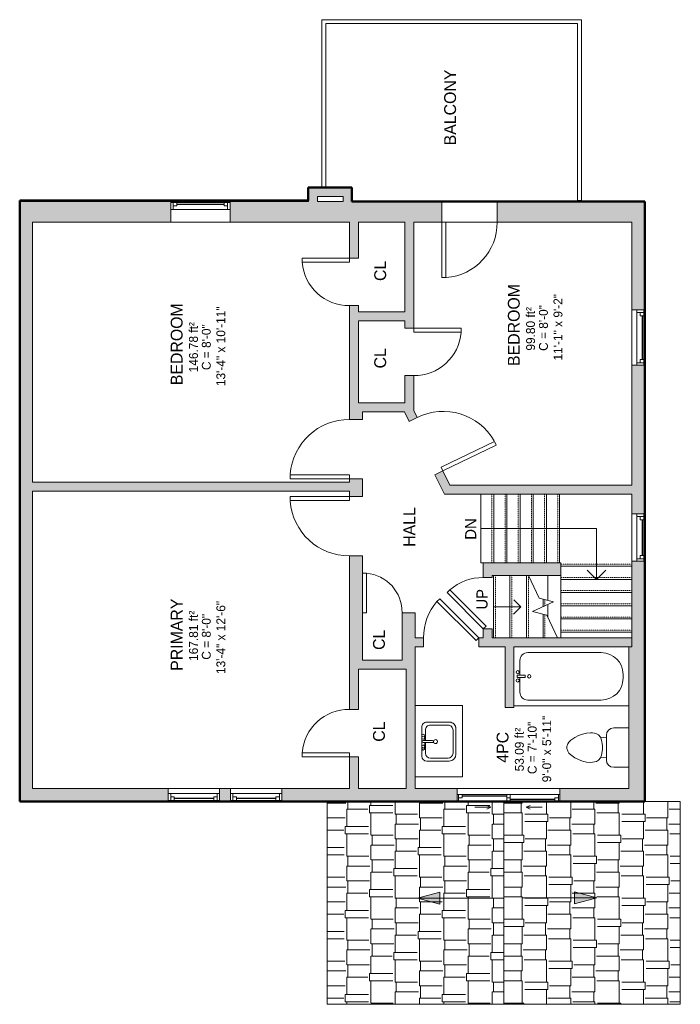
# Model space of a CAD drawing. Header units: inches. Extents: x -239 to 96, y -155 to 344.
import ezdxf

# ---------------------------------------------------------------- set-up
doc = ezdxf.new("R2010")
doc.units = ezdxf.units.IN
doc.header["$MEASUREMENT"] = 0
doc.linetypes.add('Dash', pattern=[0.23622, 0.11811, -0.11811])
doc.linetypes.add('Overhead', pattern=[0.15625, 0.09375, -0.0625])
for name, color, linetype, lineweight in [('A-AREA', 32, 'Continuous', 9), ('A-AREA-IDEN', 2, 'Continuous', 9), ('A-DETL', 90, 'Continuous', 9), ('A-DOOR', 31, 'Continuous', 9), ('A-FLOR', 192, 'Continuous', 9), ('A-FLOR-HRAL', 11, 'Continuous', 9), ('A-GENM', 13, 'Continuous', 9), ('A-GLAZ', 151, 'Continuous', 9), ('A-ROOF', 132, 'Continuous', 9), ('A-ROOF-PATT', 132, 'Continuous', 9), ('A-WALL', 90, 'Continuous', 9), ('A-WALL-PATT', 111, 'Continuous', 9), ('G-ANNO-DIMS', 111, 'Continuous', 9), ('P-SANR-FIXT', 6, 'Continuous', 9), ('S-STRS', 90, 'Continuous', 9), ('S-STRS-ANNO', 90, 'Continuous', 9), ('S-STRS-IDEN', 31, 'Continuous', 9), ('S-STRS-MBND', 31, 'Continuous', 9)]:
    doc.layers.add(name, color=color, linetype=linetype, lineweight=lineweight)
doc.styles.add('Inter', font='txt', dxfattribs={"height": 5.625})
doc.styles.add('Inter_1', font='txt', dxfattribs={"height": 4.5})
doc.styles.add('Inter_B', font='txt', dxfattribs={"height": 6})

# ---------------------------------------------------------------- blocks, each defined once
blk = doc.blocks.new('Planitar - Single Door_Flush Panel - 2_-4_ x 6_-8_ _45-3089767-103 - Second Floor')
at = {"layer": 'A-DOOR', "lineweight": 18}
for p, q in [((-5.8, 22.05), (-7.22, 20.63)), ((12.58, 0.83), (-7.22, 20.63)), ((14, 2.25), (-5.8, 22.05)), ((14, 2.25), (12.58, 0.83))]:
    blk.add_line(p, q, dxfattribs=at)
at = {"layer": 'A-DOOR'}
blk.add_arc((13.46, 2.55), 27.46, 138.8351, 180.6172, dxfattribs=at)
blk = doc.blocks.new('Planitar - Single Door_Flush Panel - 2_-2_ x 6_-8_ _45-3089922-103 - Second Floor')
at = {"layer": 'A-DOOR', "lineweight": 18}
for p, q in [((11.58, -0.83), (-6.8, -19.22)), ((13, -2.25), (-5.38, -20.63)), ((13, -2.25), (11.58, -0.83)), ((-5.38, -20.63), (-6.8, -19.22))]:
    blk.add_line(p, q, dxfattribs=at)
at = {"layer": 'A-DOOR'}
blk.add_arc((12.46, -2.55), 25.46, 179.3343, 220.8632, dxfattribs=at)
blk = doc.blocks.new('Planitar - Single Door_Flush Panel - 2_-6_ x 6_-8_-3078239-103 - Second Floor')
at = {"layer": 'A-DOOR', "lineweight": 18}
for p, q in [((12.99, 3.25), (12.99, 33.25)), ((15, 33.25), (12.99, 33.25)), ((15, 3.25), (15, 33.25)), ((15, 3.25), (12.99, 3.25))]:
    blk.add_line(p, q, dxfattribs=at)
at = {"layer": 'A-DOOR'}
blk.add_arc((14.77, 3.55), 29.77, 93.991, 180.5775, dxfattribs=at)
blk = doc.blocks.new('Planitar - Single Door_Flush Panel - 2_-6_ x 6_-8_-3078477-103 - Second Floor')
at = {"layer": 'A-DOOR', "lineweight": 18}
for p, q in [((12.99, -3.25), (12.99, -33.25)), ((15, -3.25), (12.99, -3.25)), ((15, -3.25), (15, -33.25)), ((15, -33.25), (12.99, -33.25))]:
    blk.add_line(p, q, dxfattribs=at)
at = {"layer": 'A-DOOR'}
blk.add_arc((14.77, -3.55), 29.77, 179.4225, 266.009, dxfattribs=at)
blk = doc.blocks.new('Planitar - Single Door_Flush Panel - 2_-0_ x 6_-8_-3090164-103 - Second Floor')
at = {"layer": 'A-DOOR', "lineweight": 18}
for p, q in [((9.99, -2.25), (9.99, -26.25)), ((12, -2.25), (9.99, -2.25)), ((12, -2.25), (12, -26.25)), ((12, -26.25), (9.99, -26.25))]:
    blk.add_line(p, q, dxfattribs=at)
at = {"layer": 'A-DOOR'}
blk.add_arc((11.77, -2.55), 23.77, 179.2767, 265.5217, dxfattribs=at)
blk = doc.blocks.new('Planitar - Single Door_Flush Panel - 2_-6_ x 6_-8_-3090247-103 - Second Floor')
at = {"layer": 'A-DOOR', "lineweight": 18}
for p, q in [((12.99, 2.25), (12.99, 32.25)), ((15, 32.25), (12.99, 32.25)), ((15, 2.25), (15, 32.25)), ((15, 2.25), (12.99, 2.25))]:
    blk.add_line(p, q, dxfattribs=at)
at = {"layer": 'A-DOOR'}
blk.add_arc((14.77, 2.55), 29.77, 93.991, 180.5775, dxfattribs=at)
blk = doc.blocks.new('Planitar - Single Door_Flush Panel - 2_-4_ x 6_-8_-3121757-103 - Second Floor')
at = {"layer": 'A-DOOR', "lineweight": 18}
for p, q in [((11.99, 5.25), (11.99, 33.25)), ((14, 33.25), (11.99, 33.25)), ((14, 5.25), (14, 33.25)), ((14, 5.25), (11.99, 5.25))]:
    blk.add_line(p, q, dxfattribs=at)
at = {"layer": 'A-DOOR'}
blk.add_arc((13.77, 5.55), 27.77, 94.1354, 180.6191, dxfattribs=at)
blk = doc.blocks.new('Planitar - Single Door_Flush Panel - 2_-0_ x 6_-8_-3090138-103 - Second Floor')
at = {"layer": 'A-DOOR', "lineweight": 18}
for p, q in [((9.99, 2.25), (9.99, 26.25)), ((12, 26.25), (9.99, 26.25)), ((12, 2.25), (12, 26.25)), ((12, 2.25), (9.99, 2.25))]:
    blk.add_line(p, q, dxfattribs=at)
at = {"layer": 'A-DOOR'}
blk.add_arc((11.77, 2.55), 23.77, 94.4783, 180.7233, dxfattribs=at)
blk = doc.blocks.new('Planitar - Single Door_Flush Panel - 1_-8_ x 6_-8_-3090345-103 - Second Floor')
at = {"layer": 'A-DOOR', "lineweight": 18}
for p, q in [((7.99, -2.25), (7.99, -22.25)), ((10, -2.25), (7.99, -2.25)), ((10, -2.25), (10, -22.25)), ((10, -22.25), (7.99, -22.25))]:
    blk.add_line(p, q, dxfattribs=at)
at = {"layer": 'A-DOOR'}
blk.add_arc((9.77, -2.55), 19.77, 179.1304, 265.0764, dxfattribs=at)
blk = doc.blocks.new('Top Rail Type - Top Rail_Internal_-3092656-103 - Second Floor')
at = {"layer": 'A-FLOR-HRAL'}
for p, q in [((-85.53, 258.79), (-85.53, 343.54)), ((-85.53, 343.54), (45.94, 343.54)), ((-83.56, 341.57), (-83.56, 258.79)), ((43.97, 341.57), (-83.56, 341.57)), ((43.97, 252.06), (43.97, 341.57)), ((45.94, 343.54), (45.94, 252.06)), ((-83.56, 258.79), (-85.53, 258.79)), ((45.94, 252.06), (43.97, 252.06))]:
    blk.add_line(p, q, dxfattribs=at)
blk = doc.blocks.new('Top Rail Type - Top Rail_Internal_-V1-103 - Second Floor')
at = {"layer": 'A-FLOR-HRAL'}
for p, q in [((-85.53, 343.54), (45.94, 343.54)), ((-85.53, 258.79), (-85.53, 343.54)), ((-83.56, 341.57), (43.97, 341.57)), ((-83.56, 258.79), (-83.56, 341.57)), ((43.97, 341.57), (43.97, 252.06)), ((45.94, 343.54), (45.94, 252.06)), ((-85.53, 258.79), (-83.56, 258.79)), ((45.94, 252.06), (43.97, 252.06))]:
    blk.add_line(p, q, dxfattribs=at)
blk = doc.blocks.new('Planitar-Double-Hung-Single - 48_ x 42_-3121823-103 - Second Floor')
at = {"layer": 'A-GLAZ', "lineweight": 18}
for p, q in [((-15, 5.25), (-15, -5.25)), ((15, -5.25), (15, 5.25)), ((-15, 4.75), (-12, 4.75)), ((-15, 1.25), (-13.75, 1.25)), ((-13.75, 4.75), (-13.75, 1.25)), ((-13.75, 3), (-12, 3)), ((-12, 4.75), (-12, 3)), ((-1.1875, 4.75), (1.1875, 4.75)), ((12, 4.75), (15, 4.75)), ((12, 4.75), (12, 3)), ((13.75, 3), (12, 3)), ((13.75, 4.75), (13.75, 1.25)), ((13.75, 1.25), (15, 1.25))]:
    blk.add_line(p, q, dxfattribs=at)
at = {"layer": 'A-GLAZ'}
for p, q in [((15, 5.25), (-15, 5.25)), ((13.75, 1.25), (-13.75, 1.25)), ((-12, 4.75), (-1.1875, 4.75)), ((1.1875, 4.75), (12, 4.75)), ((-15, -5.25), (15, -5.25))]:
    blk.add_line(p, q, dxfattribs=at)
at = {"layer": 'A-GLAZ', "lineweight": 25}
blk.add_line((-12, 3.875), (12, 3.875), dxfattribs=at)
blk = doc.blocks.new('Planitar-Double-Hung-Single - 48_ x 42_-3112368-103 - Second Floor')
at = {"layer": 'A-GLAZ', "lineweight": 18}
for p, q in [((-14, 3.25), (-14, -3.25)), ((-14, 2.75), (-11, 2.75)), ((-12.75, 2.75), (-12.75, -0.75)), ((-12.75, 1), (-11, 1)), ((-11, 2.75), (-11, 1)), ((-1.1875, 2.75), (1.1875, 2.75)), ((11, 2.75), (14, 2.75)), ((11, 2.75), (11, 1)), ((12.75, 1), (11, 1)), ((12.75, 2.75), (12.75, -0.75)), ((14, -3.25), (14, 3.25)), ((-14, -0.75), (-12.75, -0.75)), ((12.75, -0.75), (14, -0.75))]:
    blk.add_line(p, q, dxfattribs=at)
at = {"layer": 'A-GLAZ'}
for p, q in [((14, 3.25), (-14, 3.25)), ((-11, 2.75), (-1.1875, 2.75)), ((1.1875, 2.75), (11, 2.75)), ((-14, -3.25), (14, -3.25)), ((12.75, -0.75), (-12.75, -0.75))]:
    blk.add_line(p, q, dxfattribs=at)
at = {"layer": 'A-GLAZ', "lineweight": 25}
blk.add_line((-11, 1.875), (11, 1.875), dxfattribs=at)
blk = doc.blocks.new('Planitar-Double-Hung-Single - 48_ x 42_-3112422-103 - Second Floor')
at = {"layer": 'A-GLAZ', "lineweight": 18}
for p, q in [((-12, 3.25), (-12, -3.25)), ((-12, 2.75), (-9, 2.75)), ((-10.75, 2.75), (-10.75, -0.75)), ((-10.75, 1), (-9, 1)), ((-9, 2.75), (-9, 1)), ((-1.1875, 2.75), (1.1875, 2.75)), ((9, 2.75), (12, 2.75)), ((9, 2.75), (9, 1)), ((10.75, 1), (9, 1)), ((10.75, 2.75), (10.75, -0.75)), ((12, -3.25), (12, 3.25)), ((-12, -0.75), (-10.75, -0.75)), ((10.75, -0.75), (12, -0.75))]:
    blk.add_line(p, q, dxfattribs=at)
at = {"layer": 'A-GLAZ'}
for p, q in [((12, 3.25), (-12, 3.25)), ((-9, 2.75), (-1.1875, 2.75)), ((1.1875, 2.75), (9, 2.75)), ((-12, -3.25), (12, -3.25)), ((10.75, -0.75), (-10.75, -0.75))]:
    blk.add_line(p, q, dxfattribs=at)
at = {"layer": 'A-GLAZ', "lineweight": 25}
blk.add_line((-9, 1.875), (9, 1.875), dxfattribs=at)
blk = doc.blocks.new('Plan-Double-Sliding - Plan-Double-Sliding-3113113-103 - Second Floor')
at = {"layer": 'A-GLAZ', "lineweight": 18}
for p, q in [((-26, 0.34375), (-26, -6.15625)), ((-26, 0.34375), (-23.5, 0.34375)), ((-25.25, 0.34375), (-25.25, -3.15625)), ((-23.5, 0.34375), (-23.5, -1.40625)), ((-0.875, -3.15625), (-0.875, 0.34375)), ((-0.875, 0.34375), (0.875, 0.34375)), ((0.875, 0.34375), (0.875, -3.15625)), ((25.25, 0.34375), (26, 0.34375)), ((25.25, 0.34375), (25.25, -3.15625)), ((26, -6.15625), (26, 0.34375)), ((-26, -3.15625), (-25.25, -3.15625)), ((-23.5, -1.40625), (-25.25, -1.40625)), ((0.875, -1.40625), (-0.875, -1.40625)), ((-0.875, -3.15625), (0.875, -3.15625)), ((23.5, -1.40625), (23.5, -3.15625)), ((25.25, -1.40625), (23.5, -1.40625)), ((23.5, -3.15625), (26, -3.15625))]:
    blk.add_line(p, q, dxfattribs=at)
at = {"layer": 'A-GLAZ'}
for p, q in [((26, 0.34375), (-26, 0.34375)), ((-23.5, 0.34375), (-0.875, 0.34375)), ((-9, 3.34375), (-17, 3.34375)), ((-9, 3.34375), (-11, 4.34375)), ((-9, 3.34375), (-11, 2.34375)), ((0.875, 0.34375), (25.25, 0.34375)), ((9, 3.34375), (11, 4.34375)), ((9, 3.34375), (11, 2.34375)), ((9, 3.34375), (17, 3.34375)), ((-25.25, -3.15625), (-0.875, -3.15625)), ((0.875, -3.15625), (23.5, -3.15625)), ((-26, -6.15625), (26, -6.15625))]:
    blk.add_line(p, q, dxfattribs=at)
at = {"layer": 'A-GLAZ', "lineweight": 25}
for p, q in [((-23.5, -0.53125), (-0.875, -0.53125)), ((0.875, -2.28125), (23.5, -2.28125))]:
    blk.add_line(p, q, dxfattribs=at)
blk = doc.blocks.new('Planitar-Double-Hung-Single - 48_ x 42_-3113202-103 - Second Floor')
at = {"layer": 'A-GLAZ', "lineweight": 18}
for p, q in [((-13, 3.25), (-13, -3.25)), ((-13, 2.75), (-10, 2.75)), ((-11.75, 2.75), (-11.75, -0.75)), ((-11.75, 1), (-10, 1)), ((-10, 2.75), (-10, 1)), ((-1.1875, 2.75), (1.1875, 2.75)), ((10, 2.75), (13, 2.75)), ((10, 2.75), (10, 1)), ((11.75, 1), (10, 1)), ((11.75, 2.75), (11.75, -0.75)), ((13, -3.25), (13, 3.25)), ((-13, -0.75), (-11.75, -0.75)), ((11.75, -0.75), (13, -0.75))]:
    blk.add_line(p, q, dxfattribs=at)
at = {"layer": 'A-GLAZ'}
for p, q in [((13, 3.25), (-13, 3.25)), ((-10, 2.75), (-1.1875, 2.75)), ((1.1875, 2.75), (10, 2.75)), ((-13, -3.25), (13, -3.25)), ((11.75, -0.75), (-11.75, -0.75))]:
    blk.add_line(p, q, dxfattribs=at)
at = {"layer": 'A-GLAZ', "lineweight": 25}
blk.add_line((-10, 1.875), (10, 1.875), dxfattribs=at)
blk = doc.blocks.new('Bath-Bathtub - M_Tub-Rectangular-3D-3167158-103 - Second Floor')
at = {"layer": 'P-SANR-FIXT'}
for p, q in [((-40.72, -16.66), (-40.72, -9.25)), ((-36.72, -5.25), (0.53, -5.25)), ((-42, -17.84), (-42, -16.66)), ((-42, -16.66), (-38.06, -16.66)), ((-38.06, -16.66), (-42, -16.66)), ((-42, -16.66), (-42, -17.84)), ((-38.06, -17.84), (-42, -17.84)), ((-42, -17.84), (-38.06, -17.84)), ((-40.72, -25.25), (-40.72, -17.84)), ((-38.06, -16.66), (-38.06, -17.84)), ((-38.06, -17.84), (-38.06, -16.66)), ((11.53, -16.25), (11.53, -18.25)), ((0.53, -29.25), (-36.72, -29.25)), ((14.53, -32.25), (-43.72, -32.25))]:
    blk.add_line(p, q, dxfattribs=at)
for centre, radius, start, end in [((-36.72, -9.25), 4, 90, 180), ((0.53, -16.25), 11, 360, 90), ((-41.81, -15.14), 0.787, 0, 180), ((-41.81, -15.14), 0.787, 0, 180), ((-41.81, -15.14), 0.787, 180, 0), ((-41.81, -15.14), 0.787, 180, 0), ((-41.81, -19.36), 0.787, 0, 180), ((-41.81, -19.36), 0.787, 0, 180), ((-41.81, -19.36), 0.787, 180, 0), ((-41.81, -19.36), 0.787, 180, 360), ((-35.97, -17.25), 0.875, 90, 270), ((-35.97, -17.25), 0.875, 270, 90), ((0.53, -18.25), 11, 270, 0), ((-36.72, -25.25), 4, 180, 270)]:
    blk.add_arc(centre, radius, start, end, dxfattribs=at)
blk = doc.blocks.new('Toilet - Toilet-316794-103 - Second Floor')
at = {"layer": 'P-SANR-FIXT'}
for p, q in [((-9.98, 11.75), (-9.98, 19.48)), ((9.98, 19.48), (9.98, 11.75)), ((-5.21, 5), (-6.4, 4)), ((6.25, 8.02), (-6.25, 8.02)), ((-4.86, 8.02), (-5.21, 5)), ((-3.84, 5.5), (-5.21, 5)), ((-1, 6), (-3.84, 5.5)), ((1, 6), (-1, 6)), ((3.84, 5.5), (1, 6)), ((5.21, 5), (3.84, 5.5)), ((4.86, 8.02), (5.21, 5)), ((6.4, 4), (5.21, 5)), ((-7.41, 1), (-7.5, 0)), ((-7.5, 0), (-7.33, -1.99)), ((-7.24, 2), (-7.41, 1)), ((-6.97, 3), (-7.24, 2)), ((-6.4, 4), (-6.97, 3)), ((6.97, 3), (6.4, 4)), ((7.24, 2), (6.97, 3)), ((7.41, 1), (7.24, 2)), ((7.33, -1.99), (7.5, 0)), ((7.5, 0), (7.41, 1)), ((-7.33, -1.99), (-6.79, -4)), ((-6.79, -4), (-6.06, -6)), ((6.06, -6), (6.79, -4)), ((6.79, -4), (7.33, -1.99)), ((-6.06, -6), (-5.13, -8)), ((-5.13, -8), (-3.74, -10)), ((3.74, -10), (5.13, -8)), ((5.13, -8), (6.06, -6)), ((-3.74, -10), (-2.74, -11)), ((-2.74, -11), (-1.87, -11.5)), ((-1.87, -11.5), (-0.5, -12)), ((-0.5, -12), (0.5, -12)), ((0.5, -12), (1.87, -11.5)), ((1.87, -11.5), (2.74, -11)), ((2.74, -11), (3.74, -10))]:
    blk.add_line(p, q, dxfattribs=at)
for centre, start, end in [((-6.25, 11.75), 180, 270), ((6.25, 11.75), 270, 360)]:
    blk.add_arc(centre, 3.73, start, end, dxfattribs=at)
blk = doc.blocks.new('Bath-Basin - 500 x 440mm-2615461-103 - Second Floor')
at = {"layer": 'P-SANR-FIXT'}
for p, q in [((7.96, 7.09), (-6.72, 7.09)), ((7.96, 7.09), (-6.72, 7.09)), ((0.12, 5.22), (-5.22, 5.22)), ((3.62, 7.09), (-2.88, 7.09)), ((-2.88, 5.59), (0.12, 5.59)), ((0.12, 6.33), (0.12, 1.59)), ((1.12, 6.33), (1.12, 1.59)), ((1.12, 5.59), (3.62, 5.59)), ((6.46, 5.22), (1.12, 5.22)), ((-9.22, 4.59), (-9.22, -6.73)), ((-9.22, 4.59), (-9.22, -6.73)), ((-7.72, 2.72), (-7.72, -6.23)), ((8.96, -6.23), (8.96, 2.72)), ((10.46, -6.91), (10.46, 4.59)), ((10.46, -6.91), (10.46, 4.59)), ((-5.22, -8.73), (6.46, -8.73)), ((-5.72, -10.23), (7.14, -10.23)), ((-5.72, -10.23), (7.14, -10.23))]:
    blk.add_line(p, q, dxfattribs=at)
for centre, radius, start, end in [((-6.72, 4.59), 2.5, 90, 180), ((-6.72, 4.59), 2.5, 90, 180), ((-5.22, 2.72), 2.5, 90, 180), ((-2.88, 6.34), 0.75, 90, 270), ((-1.88, 6.34), 0.75, 360, 180), ((-1.88, 6.34), 0.75, 180, 0), ((0.62, 6.33), 0.5, 360, 180), ((2.62, 6.34), 0.75, 360, 180), ((2.62, 6.34), 0.75, 180, 360), ((3.62, 6.34), 0.75, 270, 90), ((6.46, 2.72), 2.5, 0, 90), ((7.96, 4.59), 2.5, 0, 90), ((7.96, 4.59), 2.5, 360, 90), ((0.62, 0.13), 1, 360, 180), ((0.62, 0.13), 1, 180, 0), ((0.62, 1.59), 0.5, 180, 0), ((-5.72, -6.73), 3.5, 180, 270), ((-5.72, -6.73), 3.5, 180, 270), ((-5.22, -6.23), 2.5, 180, 270), ((6.46, -6.23), 2.5, 270, 0), ((7.14, -6.91), 3.32, 270, 360), ((7.14, -6.91), 3.32, 270, 0)]:
    blk.add_arc(centre, radius, start, end, dxfattribs=at)

msp = doc.modelspace()

# ---------------------------------------------------------------- hatches: boundary and pattern name
at = {"layer": 'A-ROOF-PATT'}
h = msp.add_hatch(dxfattribs=at)
h.set_pattern_fill('FP_1', color=256, style=0, pattern_type=2)
h.set_pattern_definition([(270, (-72.967, 0), (12.287, -31.875), [7.5, -6.25, 8.75, -3.75, -16.25]), (270, (-72.967, 0), (12.287, -31.875), [-26.25, 11.25, -5]), (270, (-72.455, -7.5), (12.287, -31.875), [6.25, -23.75, 5, -7.5]), (270, (-73.735, -22.5), (12.287, -31.875), [3.75, -38.75]), (0, (-72.967, 0), (12.287, 10.625), [11.775, -37.374]), (0, (-72.967, -7.5), (12.287, 10.625), [11.519, -37.63]), (0, (-72.967, -13.75), (12.287, 10.625), [10.751, -38.398]), (0, (-73.735, -22.5), (12.287, 10.625), [11.775, -37.374]), (0, (-73.735, -26.25), (12.287, 10.625), [11.775, -37.374]), (0, (-72.967, -37.5), (12.287, 10.625), [11.263, -37.886])])
h.paths.add_polyline_path([(-71.3, -155), (6.58, -155), (6.58, -52.25), (-82.8, -52.25), (-82.8, -155)], flags=0)
h = msp.add_hatch(dxfattribs=at)
h.set_pattern_fill('FP_2', color=256, style=0, pattern_type=2)
h.set_pattern_definition([(90, (77.295, 0), (-12.287, 31.875), [7.5, -6.25, 8.75, -3.75, -16.25]), (90, (77.295, 0), (-12.287, 31.875), [-26.25, 11.25, -5]), (90, (76.783, 7.5), (-12.287, 31.875), [6.25, -23.75, 5, -7.5]), (90, (78.063, 22.5), (-12.287, 31.875), [3.75, -38.75]), (180, (77.295, 0), (-12.287, -10.625), [11.775, -37.374]), (180, (77.295, 7.5), (-12.287, -10.625), [11.519, -37.63]), (180, (77.295, 13.75), (-12.287, -10.625), [10.751, -38.398]), (180, (78.063, 22.5), (-12.287, -10.625), [11.775, -37.374]), (180, (78.063, 26.25), (-12.287, -10.625), [11.775, -37.374]), (180, (77.295, 37.5), (-12.287, -10.625), [11.263, -37.886])])
h.paths.add_polyline_path([(95.95, -155), (95.95, -52.25), (6.58, -52.25), (6.58, -155), (20.69, -155)], flags=0)
at = {"layer": 'A-WALL-PATT'}
for points in [[(-87.8, 251.5), (-87.8, 258.56), (-92.3, 258.56), (-92.3, 251.5)], [(-74.8, 254.06), (-70.3, 254.06), (-70.3, 258.56), (-87.8, 258.56), (-87.8, 254.06)], [(-232.05, -52.25), (-232.05, 251.5), (-238.55, 251.5), (-238.55, -52.25)], [(-70.3, 241), (-70.3, 254.06), (-74.8, 254.06), (-74.8, 241), (-71.3, 241)], [(-67.05, 191.06), (-43.55, 191.06), (-43.55, 195.56), (-67.05, 195.56)], [(-43.76, 145.06), (-45.94, 149.56), (-65.05, 149.56), (-65.05, 145.06)], [(-232.05, 104.81), (-71.55, 104.81), (-71.55, 109.31), (-232.05, 109.31)], [(20.69, 103.31), (71.45, 103.31), (71.45, 107.81), (-25.69, 107.81), (-23.51, 103.31)], [(20.69, 62.06), (35.45, 62.06), (35.45, 68.56), (0.7, 68.56), (0.7, 62.06)], [(-44.8, 19.25), (-38.3, 19.25), (-38.3, 38.75), (-44.8, 38.75), (-44.8, 31.95)], [(11.7, -4.69), (11.7, 26.06), (7.2, 26.06), (7.2, -4.69)], [(77.95, -52.25), (77.95, 26.06), (69.95, 26.06), (69.95, -52.25)], [(-42.8, 14.75), (-38.3, 14.75), (-38.3, 19.25), (-67.05, 19.25), (-67.05, 14.75)], [(-38.3, -45.75), (-38.3, 14.75), (-42.8, 14.75), (-42.8, -45.75)]]:
    msp.add_hatch(color=9, dxfattribs=at).paths.add_polyline_path(points, flags=0)
h = msp.add_hatch(color=9, dxfattribs=at)
h.paths.add_polyline_path([(-74.8, 241), (-74.8, 251.5), (-132.05, 251.5), (-132.05, 241)], flags=0)
h.paths.add_polyline_path([(-162.05, 241), (-162.05, 251.5), (-232.05, 251.5), (-232.05, 241)], flags=0)
h = msp.add_hatch(color=9, dxfattribs=at)
h.paths.add_polyline_path([(-67.05, 241), (-24.8, 241), (-24.8, 251.5), (-70.3, 251.5), (-70.3, 241)], flags=0)
h.paths.add_polyline_path([(77.95, 241), (77.95, 251.5), (3.2, 251.5), (3.2, 241), (71.45, 241)], flags=0)
h = msp.add_hatch(color=9, dxfattribs=at)
h.paths.add_polyline_path([(-71.3, 149.56), (-67.05, 149.56), (-67.05, 198.81), (-71.55, 198.81), (-71.55, 149.56)], flags=0)
h.paths.add_polyline_path([(-67.05, 222.81), (-67.05, 241), (-71.55, 241), (-71.55, 222.81), (-71.3, 222.81)], flags=0)
h = msp.add_hatch(color=9, dxfattribs=at)
h.paths.add_polyline_path([(-39.05, 145.66), (-39.05, 163.31), (-43.55, 163.31), (-43.55, 149.56), (-40.94, 149.56)], flags=0)
h.paths.add_polyline_path([(-43.55, 187.31), (-39.05, 187.31), (-39.05, 241), (-43.55, 241), (-43.55, 191.06)], flags=0)
h = msp.add_hatch(color=9, dxfattribs=at)
h.paths.add_polyline_path([(71.45, 103.31), (77.95, 103.31), (77.95, 168.56), (71.45, 168.56), (71.45, 107.81)], flags=0)
h.paths.add_polyline_path([(77.95, 196.56), (77.95, 241), (71.45, 241), (71.45, 196.56)], flags=0)
h = msp.add_hatch(color=9, dxfattribs=at)
h.paths.add_polyline_path([(-71.55, 19.25), (-65.05, 19.25), (-65.05, 72.06), (-71.55, 72.06)], flags=0)
h.paths.add_polyline_path([(-71.3, 102.06), (-65.05, 102.06), (-65.05, 111.06), (-71.55, 111.06), (-71.55, 102.06)], flags=0)
h.paths.add_polyline_path([(-71.55, 141.06), (-65.05, 141.06), (-65.05, 149.56), (-71.55, 149.56)], flags=0)
h = msp.add_hatch(color=9, dxfattribs=at)
h.paths.add_polyline_path([(-25.69, 107.81), (-20.69, 107.81), (-24.23, 115.1), (-28.28, 113.13)], flags=0)
h.paths.add_polyline_path([(-41.37, 140.13), (-37.32, 142.09), (-40.94, 149.56), (-45.94, 149.56), (-43.76, 145.06)], flags=0)
h = msp.add_hatch(color=254, dxfattribs=at)
h.paths.add_polyline_path([(71.45, 26.06), (77.95, 26.06), (77.95, 68.56), (71.45, 68.56), (71.45, 31.95)], flags=0)
h.paths.add_polyline_path([(77.95, 95.56), (77.95, 103.31), (71.45, 103.31), (71.45, 95.56)], flags=0)
h = msp.add_hatch(color=254, dxfattribs=at)
h.paths.add_polyline_path([(77.95, 68.56), (77.95, 69.31), (71.45, 69.31), (71.45, 68.56)], flags=0)
h.paths.add_polyline_path([(71.45, 93.31), (77.95, 93.31), (77.95, 95.56), (71.45, 95.56), (71.45, 94.27)], flags=0)
h = msp.add_hatch(color=9, dxfattribs=at)
h.paths.add_polyline_path([(-2.31, 30.56), (0.7, 30.56), (0.7, 35.06), (-3.8, 35.06), (-3.8, 30.56)], flags=0)
h.paths.add_polyline_path([(0.7, 61.06), (0.7, 68.56), (-3.8, 68.56), (-3.8, 61.06)], flags=0)
h = msp.add_hatch(color=9, dxfattribs=at)
h.paths.add_polyline_path([(-65.05, 38.75), (-64.92, 38.75), (-64.92, 43.25), (-65.05, 43.25)], flags=0)
h.paths.add_polyline_path([(-44.92, 38.75), (-38.3, 38.75), (-38.3, 43.25), (-44.92, 43.25)], flags=0)
h = msp.add_hatch(color=9, dxfattribs=at)
h.paths.add_polyline_path([(71.45, 26.06), (71.45, 30.56), (-6.05, 30.56), (-6.05, 26.06), (66.68, 26.06)], flags=0)
h.paths.add_polyline_path([(-34.05, 26.06), (-34.05, 30.56), (-38.3, 30.56), (-38.3, 26.06)], flags=0)
h = msp.add_hatch(color=9, dxfattribs=at)
h.paths.add_polyline_path([(-71.3, -45.75), (-67.05, -45.75), (-67.05, -29.69), (-71.55, -29.69), (-71.55, -45.75)], flags=0)
h.paths.add_polyline_path([(-71.3, -5.69), (-67.05, -5.69), (-67.05, 19.25), (-71.55, 19.25), (-71.55, -5.69)], flags=0)
h = msp.add_hatch(color=254, dxfattribs=at)
h.paths.add_polyline_path([(34.95, -52.25), (69.95, -52.25), (69.95, -45.75), (34.95, -45.75), (34.95, -49.88)], flags=0)
h.paths.add_polyline_path([(-232.05, -52.25), (-163.3, -52.25), (-163.3, -45.75), (-232.05, -45.75)], flags=0)
h.paths.add_polyline_path([(-105.8, -52.25), (-17.05, -52.25), (-17.05, -45.75), (-105.8, -45.75)], flags=0)
h.paths.add_polyline_path([(-131.8, -52.25), (-131.8, -45.75), (-137.3, -45.75), (-137.3, -52.25)], flags=0)
at = {"layer": 'G-ANNO-DIMS'}
for points in [[(-37.12, -101.25), (-25.78, -104.29), (-25.78, -98.21)], [(53.73, -101.1), (42.4, -98.07), (42.4, -104.14)]]:
    msp.add_hatch(color=256, dxfattribs=at).paths.add_polyline_path(points, flags=0)

# ---------------------------------------------------------------- linework, layer by layer
at = {"layer": 'A-AREA', "linetype": 'Dash'}
for p, q in [((-5.13, 68.56), (-5.13, 103.25)), ((-3.8, 68.56), (-5.13, 68.56))]:
    msp.add_line(p, q, dxfattribs=at)
at = {"layer": 'A-DETL', "lineweight": 50}
for p, q in [((-92.55, 252), (-92.55, 258.56)), ((-92.55, 258.56), (-70.3, 258.56)), ((-70.3, 258.56), (-70.3, 251.5)), ((-238.55, 252), (-92.55, 252)), ((-238.55, -52.25), (-238.55, 252)), ((-70.3, 251.5), (77.95, 251.5)), ((77.95, 251.5), (77.95, -52.25)), ((77.95, -52.25), (-238.55, -52.25))]:
    msp.add_line(p, q, dxfattribs=at)
at = {"layer": 'A-FLOR'}
for p, q in [((3.2, 241), (-24.8, 241)), ((-5.13, 68.56), (-5.13, 103.31)), ((-3.8, 68.56), (-5.13, 68.56))]:
    msp.add_line(p, q, dxfattribs=at)
at = {"layer": 'A-GENM'}
for p, q in [((-14.3, -3.75), (-38.3, -3.75)), ((-14.3, -39.75), (-14.3, -3.75)), ((-38.3, -39.75), (-14.3, -39.75))]:
    msp.add_line(p, q, dxfattribs=at)
at = {"layer": 'A-ROOF'}
for p, q in [((-82.8, -52.25), (-82.8, -155)), ((6.58, -155), (6.58, -52.25)), ((95.95, -52.25), (77.95, -52.25)), ((95.95, -155), (95.95, -52.25)), ((-82.8, -155), (95.95, -155))]:
    msp.add_line(p, q, dxfattribs=at)
at = {"layer": 'A-WALL'}
for p, q in [((-92.3, 258.56), (-92.3, 251.5)), ((-70.3, 258.56), (-92.3, 258.56)), ((-70.3, 251.5), (-70.3, 258.56)), ((-238.55, 251.5), (-238.55, -52.25)), ((-162.05, 251.5), (-238.55, 251.5)), ((-92.3, 251.5), (-132.05, 251.5)), ((-87.8, 251.5), (-87.8, 254.06)), ((-87.8, 254.06), (-74.8, 254.06)), ((-74.8, 251.5), (-87.8, 251.5)), ((-74.8, 254.06), (-74.8, 251.5)), ((-24.8, 251.5), (-70.3, 251.5)), ((-24.8, 241), (-24.8, 251.5)), ((77.95, 251.5), (3.2, 251.5)), ((3.2, 251.5), (3.2, 241)), ((77.95, 196.56), (77.95, 251.5)), ((-232.05, 109.31), (-232.05, 241)), ((-232.05, 241), (-162.05, 241)), ((-132.05, 241), (-71.55, 241)), ((-71.55, 241), (-71.55, 222.81)), ((-67.05, 222.81), (-67.05, 241)), ((-67.05, 241), (-43.55, 241)), ((-43.55, 241), (-43.55, 195.56)), ((-39.05, 187.31), (-39.05, 241)), ((-39.05, 241), (-24.8, 241)), ((3.2, 241), (71.45, 241)), ((71.45, 241), (71.45, 196.56)), ((-71.55, 222.81), (-67.05, 222.81)), ((-67.05, 198.81), (-71.55, 198.81)), ((-71.55, 198.81), (-71.55, 141.06)), ((-67.05, 195.56), (-67.05, 198.81)), ((-43.55, 195.56), (-67.05, 195.56)), ((-67.05, 149.56), (-67.05, 191.06)), ((-67.05, 191.06), (-43.55, 191.06)), ((-43.55, 191.06), (-43.55, 187.31)), ((-43.55, 187.31), (-39.05, 187.31)), ((71.45, 168.56), (71.45, 107.81)), ((77.95, 93.31), (77.95, 168.56)), ((-39.05, 163.31), (-43.55, 163.31)), ((-43.55, 163.31), (-43.55, 149.56)), ((-39.05, 145.66), (-39.05, 163.31)), ((-43.55, 149.56), (-67.05, 149.56)), ((-65.05, 141.06), (-65.05, 145.06)), ((-65.05, 145.06), (-43.76, 145.06)), ((-43.76, 145.06), (-41.37, 140.13)), ((-37.32, 142.09), (-39.05, 145.66)), ((-71.55, 141.06), (-65.05, 141.06)), ((-41.37, 140.13), (-37.32, 142.09)), ((-24.23, 115.1), (-28.28, 113.13)), ((-20.69, 107.81), (-24.23, 115.1)), ((-65.05, 111.06), (-71.55, 111.06)), ((-71.55, 111.06), (-71.55, 109.31)), ((-65.05, 102.06), (-65.05, 111.06)), ((-28.28, 113.13), (-23.51, 103.31)), ((-71.55, 109.31), (-232.05, 109.31)), ((-232.05, -45.75), (-232.05, 104.81)), ((-232.05, 104.81), (-71.55, 104.81)), ((-71.55, 104.81), (-71.55, 102.06)), ((71.45, 107.81), (-20.69, 107.81)), ((-71.55, 102.06), (-65.05, 102.06)), ((-23.51, 103.31), (71.45, 103.31)), ((71.45, 103.31), (71.45, 93.31)), ((71.45, 93.31), (77.95, 93.31)), ((-65.05, 72.06), (-71.55, 72.06)), ((-71.55, 72.06), (-71.55, -5.69)), ((-65.05, 43.25), (-65.05, 72.06)), ((-3.8, 68.56), (-3.8, 61.06)), ((35.45, 68.56), (-3.8, 68.56)), ((35.45, 68.56), (35.45, 30.56)), ((71.45, 69.31), (77.95, 69.31)), ((71.45, 26.06), (71.45, 69.31)), ((77.95, -52.25), (77.95, 69.31)), ((-3.8, 61.06), (0.7, 61.06)), ((0.7, 61.06), (0.7, 62.06)), ((0.7, 62.06), (35.45, 62.06)), ((28.95, 49.49), (28.95, 62.06)), ((28.95, 40.95), (28.95, 47.47)), ((-64.92, 43.25), (-65.05, 43.25)), ((-64.92, 38.75), (-64.92, 43.25)), ((-38.3, 43.25), (-44.92, 43.25)), ((-44.92, 43.25), (-44.92, 38.75)), ((-38.3, 30.56), (-38.3, 43.25)), ((-65.05, 19.25), (-65.05, 38.75)), ((-65.05, 38.75), (-64.92, 38.75)), ((-44.92, 38.75), (-44.8, 38.75)), ((-44.8, 38.75), (-44.8, 19.25)), ((0.7, 35.06), (-3.8, 35.06)), ((-3.8, 35.06), (-3.8, 30.56)), ((0.7, 30.56), (0.7, 35.06)), ((-34.05, 30.56), (-38.3, 30.56)), ((-34.05, 26.06), (-34.05, 30.56)), ((-3.8, 30.56), (-6.05, 30.56)), ((-6.05, 30.56), (-6.05, 26.06)), ((71.45, 30.56), (0.7, 30.56)), ((-38.3, -45.75), (-38.3, 26.06)), ((-38.3, 26.06), (-34.05, 26.06)), ((-6.05, 26.06), (7.2, 26.06)), ((7.2, 26.06), (7.2, -4.69)), ((11.7, -4.69), (11.7, 26.06)), ((71.45, 26.06), (11.7, 26.06)), ((69.95, 26.06), (69.95, -45.75)), ((-44.8, 19.25), (-65.05, 19.25)), ((-67.05, -5.69), (-67.05, 14.75)), ((-67.05, 14.75), (-42.8, 14.75)), ((-42.8, 14.75), (-42.8, -45.75)), ((7.2, -4.69), (11.7, -4.69)), ((-71.55, -5.69), (-67.05, -5.69)), ((-67.05, -29.69), (-71.55, -29.69)), ((-71.55, -29.69), (-71.55, -45.75)), ((-67.05, -45.75), (-67.05, -29.69)), ((-232.05, -45.75), (-163.3, -45.75)), ((-131.8, -45.75), (-137.3, -45.75)), ((-71.55, -45.75), (-105.8, -45.75)), ((-42.8, -45.75), (-67.05, -45.75)), ((-17.05, -45.75), (-38.3, -45.75)), ((69.95, -45.75), (34.95, -45.75)), ((-238.55, -52.25), (-163.3, -52.25)), ((-131.8, -52.25), (-137.3, -52.25)), ((-105.8, -52.25), (-17.05, -52.25)), ((77.95, -52.25), (34.95, -52.25))]:
    msp.add_line(p, q, dxfattribs=at)
at = {"layer": 'G-ANNO-DIMS'}
for p, q in [((-25.78, -98.21), (-37.12, -101.25)), ((-25.78, -104.29), (-25.78, -98.21)), ((53.73, -101.1), (42.4, -98.07)), ((42.4, -98.07), (42.4, -104.14)), ((-37.12, -101.25), (-25.78, -104.29)), ((0.76, -101.25), (-37.12, -101.25)), ((15.86, -101.1), (53.73, -101.1)), ((42.4, -104.14), (53.73, -101.1))]:
    msp.add_line(p, q, dxfattribs=at)
at = {"layer": 'S-STRS'}
for p, q in [((-5.13, 68.5), (-5.13, 103.25)), ((1.53, 103.25), (-5.13, 103.25)), ((8.19, 103.25), (1.53, 103.25)), ((1.53, 68.56), (1.53, 103.25)), ((14.86, 103.25), (8.19, 103.25)), ((8.19, 68.56), (8.19, 103.25)), ((21.52, 103.25), (14.86, 103.25)), ((14.86, 68.56), (14.86, 103.25)), ((28.18, 103.25), (21.52, 103.25)), ((21.52, 68.56), (21.52, 103.25)), ((34.84, 103.25), (28.18, 103.25)), ((28.18, 68.56), (28.18, 103.25)), ((71.45, 103.25), (34.84, 103.25)), ((34.84, 68.56), (34.84, 103.25)), ((35.45, 66.8), (71.45, 66.8)), ((1.32, 62.06), (1.32, 30.56)), ((9.7, 62.06), (9.7, 30.56)), ((18.08, 62.06), (18.08, 30.56)), ((35.45, 60.13), (71.45, 60.13)), ((26.46, 50.1), (26.46, 46.31)), ((35.45, 53.46), (71.45, 53.46)), ((15.2, 46.31), (11.49, 42.59)), ((15.2, 46.31), (11.7, 49.81)), ((35.45, 46.78), (71.45, 46.78)), ((26.46, 42.51), (26.46, 30.56)), ((35.45, 40.11), (71.45, 40.11)), ((35.45, 33.44), (71.45, 33.44))]:
    msp.add_line(p, q, dxfattribs=at)
at = {"layer": 'S-STRS', "linetype": 'Overhead'}
for p, q in [((0.55, 68.56), (0.55, 103.25)), ((7.21, 68.56), (7.21, 103.25)), ((13.87, 68.56), (13.87, 103.25)), ((20.53, 68.56), (20.53, 103.25)), ((27.2, 68.56), (27.2, 103.25)), ((33.86, 68.56), (33.86, 103.25)), ((35.45, 67.79), (71.45, 67.79)), ((2.3, 62.06), (2.3, 30.56)), ((10.68, 62.06), (10.68, 30.56)), ((19.06, 62.06), (19.06, 30.56)), ((35.45, 61.11), (71.45, 61.11)), ((27.44, 49.86), (27.44, 46.76)), ((35.45, 54.44), (71.45, 54.44)), ((35.45, 47.77), (71.45, 47.77)), ((27.44, 42.27), (27.44, 30.56)), ((35.45, 41.1), (71.45, 41.1)), ((35.45, 34.42), (71.45, 34.42))]:
    msp.add_line(p, q, dxfattribs=at)
at = {"layer": 'S-STRS-ANNO'}
for p, q in [((1.53, 85.87), (-5.13, 85.87)), ((8.19, 85.87), (1.53, 85.87)), ((14.86, 85.87), (8.19, 85.87)), ((21.52, 85.87), (14.86, 85.87)), ((28.18, 85.87), (21.52, 85.87)), ((34.84, 85.87), (28.18, 85.87)), ((53.45, 85.87), (34.84, 85.87)), ((53.45, 66.8), (53.45, 85.87)), ((53.45, 60.13), (48.73, 64.85)), ((53.45, 60.13), (53.45, 66.8)), ((53.45, 60.13), (58.18, 64.85)), ((1.32, 46.31), (9.7, 46.31)), ((9.7, 46.31), (15.12, 46.31))]:
    msp.add_line(p, q, dxfattribs=at)
at = {"layer": 'S-STRS-MBND'}
for p, q in [((24.46, 50.59), (19.11, 62.06)), ((31.81, 48.8), (24.46, 50.59)), ((21.1, 43.81), (31.81, 48.8)), ((28.45, 42.02), (21.1, 43.81)), ((33.8, 30.56), (28.45, 42.02))]:
    msp.add_line(p, q, dxfattribs=at)

# ---------------------------------------------------------------- block references
at = {"layer": 'A-DOOR'}
for name, p, rotation in [('Planitar - Single Door_Flush Panel - 2_-4_ x 6_-8_-3121757-103 - Second Floor', (-10.8, 246.25), 180), ('Planitar - Single Door_Flush Panel - 2_-0_ x 6_-8_-3090138-103 - Second Floor', (-69.3, 210.81), 89.99999999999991), ('Planitar - Single Door_Flush Panel - 2_-0_ x 6_-8_-3090164-103 - Second Floor', (-41.3, 175.31), 89.99999999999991), ('Planitar - Single Door_Flush Panel - 2_-6_ x 6_-8_-3090247-103 - Second Floor', (-32.8, 127.61), 295.8714262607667), ('Planitar - Single Door_Flush Panel - 2_-6_ x 6_-8_-3078477-103 - Second Floor', (-68.3, 126.06), 269.9999999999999), ('Planitar - Single Door_Flush Panel - 2_-6_ x 6_-8_-3078239-103 - Second Floor', (-68.3, 87.06), 89.99999999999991), ('Planitar - Single Door_Flush Panel - 1_-8_ x 6_-8_-3090345-103 - Second Floor', (-54.92, 41), 180), ('Planitar - Single Door_Flush Panel - 2_-2_ x 6_-8_ _45-3089922-103 - Second Floor', (-1.55, 48.06), 269.9999999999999), ('Planitar - Single Door_Flush Panel - 2_-0_ x 6_-8_-3090164-103 - Second Floor', (-69.3, -17.69), 269.9999999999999)]:
    msp.add_blockref(name, p, dxfattribs=dict(at, rotation=rotation))
msp.add_blockref('Planitar - Single Door_Flush Panel - 2_-4_ x 6_-8_ _45-3089767-103 - Second Floor', (-20.05, 28.31), dxfattribs=at)
at = {"layer": 'A-FLOR-HRAL'}
for name in ['Top Rail Type - Top Rail_Internal_-3092656-103 - Second Floor', 'Top Rail Type - Top Rail_Internal_-V1-103 - Second Floor']:
    msp.add_blockref(name, (0, 0), dxfattribs=at)
at = {"layer": 'A-GLAZ'}
msp.add_blockref('Planitar-Double-Hung-Single - 48_ x 42_-3121823-103 - Second Floor', (-147.05, 246.25), dxfattribs=at)
for name, p, rotation in [('Planitar-Double-Hung-Single - 48_ x 42_-3112368-103 - Second Floor', (74.7, 182.56), 269.9999999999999), ('Planitar-Double-Hung-Single - 48_ x 42_-3112422-103 - Second Floor', (74.7, 81.31), 269.9999999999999), ('Planitar-Double-Hung-Single - 48_ x 42_-3113202-103 - Second Floor', (-150.3, -49), 180), ('Planitar-Double-Hung-Single - 48_ x 42_-3113202-103 - Second Floor', (-118.8, -49), 180), ('Plan-Double-Sliding - Plan-Double-Sliding-3113113-103 - Second Floor', (8.95, -51.91), 180)]:
    msp.add_blockref(name, p, dxfattribs=dict(at, rotation=rotation))
at = {"layer": 'P-SANR-FIXT'}
msp.add_blockref('Bath-Bathtub - M_Tub-Rectangular-3D-3167158-103 - Second Floor', (55.43, 28.31), dxfattribs=at)
for name, p, rotation in [('Bath-Basin - 500 x 440mm-2615461-103 - Second Floor', (-27.87, -22.62), 89.99999999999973), ('Toilet - Toilet-316794-103 - Second Floor', (50.48, -25.02), 269.9999999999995)]:
    msp.add_blockref(name, p, dxfattribs=dict(at, rotation=rotation))

# ---------------------------------------------------------------- texts
at = {"layer": 'A-AREA-IDEN', "attachment_point": 1, "rotation": 90}
for s, insert, char_height, width, style in [('BALCONY', (-23.61, 279.92), 6, 48.177, 'Inter_B'), ('CL', (-59.01, 211.23), 6, 12.726, 'Inter_B'), ('BEDROOM', (8.64, 168.22), 6, 49.692, 'Inter_B'), ('11\'-1" x 9\'-2"', (31.76, 170.98), 4.5, 43.026, 'Inter_1'), ('13\'-4" x 10\'-11"', (-138.95, 158), 4.5, 50.904, 'Inter_1'), ('BEDROOM', (-162.07, 158.49), 6, 49.692, 'Inter_B'), ('99.80 ft²', (17.89, 175.98), 4.5, 30.906, 'Inter_1'), ('C = 8\'-0"', (24.39, 175.85), 4.5, 31.209, 'Inter_1'), ('146.78 ft²', (-152.81, 164.99), 4.5, 33.936, 'Inter_1'), ('C = 8\'-0"', (-146.31, 166.13), 4.5, 31.209, 'Inter_1'), ('CL', (-59.01, 166.97), 6, 12.726, 'Inter_B'), ('HALL', (-44.27, 76.63), 6, 25.452, 'Inter_B'), ('13\'-4" x 12\'-6"', (-138.95, 12.23), 4.5, 48.783, 'Inter_1'), ('PRIMARY', (-162.07, 13.86), 6, 44.844, 'Inter_B'), ('167.81 ft²', (-152.81, 18.86), 4.5, 32.724, 'Inter_1'), ('C = 8\'-0"', (-146.31, 19.49), 4.5, 31.209, 'Inter_1'), ('CL', (-59.65, 24.43), 6, 12.726, 'Inter_B'), ('9\'-0" x 5\'-11"', (26.06, -42.55), 4.5, 44.238, 'Inter_1'), ('CL', (-59.65, -22.06), 6, 12.726, 'Inter_B'), ('53.09 ft²', (12.2, -37.05), 4.5, 30.906, 'Inter_1'), ('C = 7\'-10"', (18.7, -38.43), 4.5, 34.239, 'Inter_1'), ('4PC', (2.95, -32.68), 6, 20.301, 'Inter_B')]:
    msp.add_mtext(s, dxfattribs=dict(at, insert=insert, char_height=char_height, width=width, style=style))

# ---------------------------------------------------------------- next in the draw order: texts
at = {"layer": 'S-STRS-IDEN', "char_height": 5.625, "attachment_point": 1, "rotation": 90, "line_spacing_factor": 0.993985, "style": 'Inter', "bg_fill": 3, "box_fill_scale": 1.25, "bg_fill_color": 256, "bg_fill_true_color": 13158600, "bg_fill_transparency": 0}
for s, insert, width in [('DN', (-13, 80.23), 13.6424), ('UP', (-7.28, 44.84), 12.8597)]:
    msp.add_mtext(s, dxfattribs=dict(at, insert=insert, width=width))

doc.saveas('drawing.dxf')
